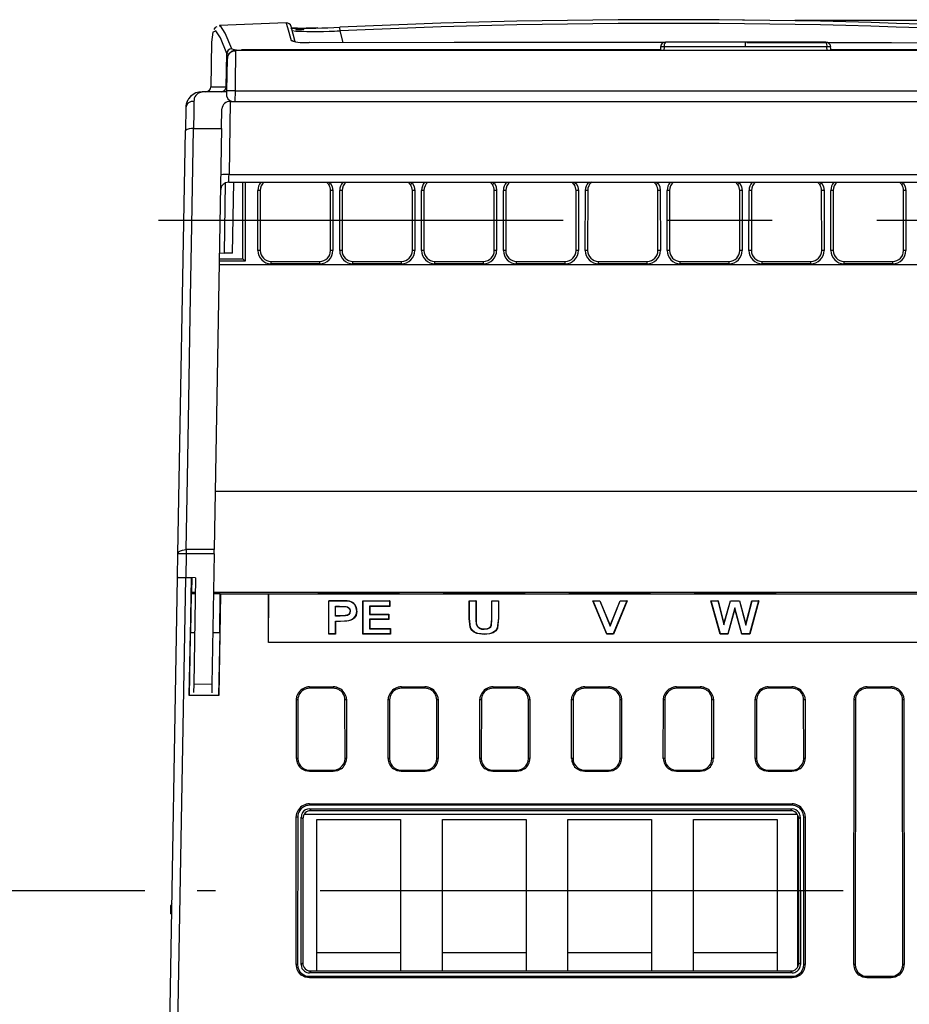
# Model space of a CAD drawing. Header units: millimetres. Extents: x 0 to 699, y 0 to 540.
# Tile 30 of 38: x 545 to 599, y 188 to 248. Entities that reach past the tile are written whole.
import ezdxf

# ---------------------------------------------------------------- set-up
doc = ezdxf.new("R2010")
doc.units = ezdxf.units.MM
doc.header["$LTSCALE"] = 2.5
doc.linetypes.add('CENTERX2', pattern=[20.32, 12.7, -2.54, 2.54, -2.54])
doc.layers.add('CENTER', color=40, linetype='CENTERX2')
doc.layers.add('DIMENSIONS', color=140, linetype='Continuous', lineweight=25)
doc.styles.add('SLDTEXTSTYLE0', font='TXT', dxfattribs={"width": 0.7})
doc.dimstyles.new('SLDDIMSTYLE0', dxfattribs={"dimtxt": 5.39502, "dimasz": 8.255, "dimexe": 0, "dimexo": 0.0625, "dimgap": 1.348755, "dimtad": 0, "dimtih": 1, "dimtoh": 1, "dimrnd": 1e-09, "dimzin": 12, "dimdsep": 46, "dimtxsty": 'SLDTEXTSTYLE0', "dimsah": 1, "dimcen": 0.09, "dimadec": 0, "dimazin": 3, "dimtfac": 1, "dimtofl": 0, "dimtmove": 0, "dimatfit": 3, "dimfxl": 0, "dimfrac": 2, "dimtolj": 1, "dimtzin": 12, "dimarcsym": 0})

# ---------------------------------------------------------------- blocks, each defined once
blk = doc.blocks.new('_D_15')
at = {"layer": 'DIMENSIONS'}
for p, q in [((592.178, 247.54), (676.376, 247.54)), ((668.438, 247.54), (668.438, 183.15)), ((660.422, 173.368), (658.611, 173.368)), ((658.611, 173.368), (658.611, 164.793)), ((676.454, 173.368), (678.266, 173.368)), ((678.266, 173.368), (678.266, 164.793)), ((658.611, 164.793), (660.422, 164.793)), ((678.266, 164.793), (676.454, 164.793)), ((668.438, 99.195), (668.438, 163.586)), ((626.069, 99.195), (676.376, 99.195))]:
    blk.add_line(p, q, dxfattribs=at)
for points in [[(668.438, 247.54), (667.168, 239.285), (669.708, 239.285)], [(668.438, 99.195), (669.708, 107.45), (667.168, 107.45)]]:
    blk.add_solid(points, dxfattribs=at)
at = {"layer": 'DIMENSIONS', "char_height": 5.2917, "attachment_point": 1, "style": 'SLDTEXTSTYLE0'}
for s, insert in [('148.3', (658.178, 181.397)), ('5.84', (660.422, 171.615))]:
    blk.add_mtext(s, dxfattribs=dict(at, insert=insert))
blk = doc.blocks.new('_D_17')
at = {"layer": 'DIMENSIONS'}
for p, q in [((552.71, 194.693), (529.341, 194.693)), ((537.279, 194.693), (537.279, 156.726)), ((529.263, 146.944), (527.451, 146.944)), ((527.451, 146.944), (527.451, 138.37)), ((545.295, 146.944), (547.106, 146.944)), ((547.106, 146.944), (547.106, 138.37)), ((527.451, 138.37), (529.263, 138.37)), ((547.106, 138.37), (545.295, 138.37)), ((537.279, 99.195), (537.279, 137.162)), ((552.299, 99.195), (529.341, 99.195))]:
    blk.add_line(p, q, dxfattribs=at)
for points in [[(537.279, 194.693), (536.009, 186.438), (538.549, 186.438)], [(537.279, 99.195), (538.549, 107.45), (536.009, 107.45)]]:
    blk.add_solid(points, dxfattribs=at)
at = {"layer": 'DIMENSIONS', "char_height": 5.2917, "attachment_point": 1, "style": 'SLDTEXTSTYLE0'}
for s, insert in [('95.5', (529.263, 154.973)), ('3.76', (529.263, 145.191))]:
    blk.add_mtext(s, dxfattribs=dict(at, insert=insert))

msp = doc.modelspace()

# ---------------------------------------------------------------- linework, layer by layer
at = {"color": 179, "linetype": 'Continuous', "lineweight": 18}
msp.add_line((589.003, 247.54), (589.235, 247.538), dxfattribs=at)
for p, q in [((557.231, 247.211), (557.215, 247.204)), ((557.251, 247.156), (557.239, 247.151)), ((561.295, 247.366), (557.248, 247.21)), ((561.84, 246.226), (561.592, 247.151)), ((561.66, 246.898), (561.879, 246.872)), ((564.378, 246.882), (564.561, 246.891)), ((564.747, 246.189), (564.561, 246.885)), ((556.762, 246.199), (556.714, 243.469)), ((558.219, 245.695), (558.218, 245.606)), ((620.149, 245.695), (558.219, 245.695)), ((584.243, 245.911), (584.229, 245.695)), ((589.184, 245.911), (584.243, 245.911)), ((589.184, 246.195), (584.313, 246.195)), ((589.184, 245.911), (589.184, 246.195)), ((594.055, 246.195), (589.184, 246.195)), ((594.125, 245.911), (589.184, 245.911)), ((594.139, 245.695), (594.125, 245.911)), ((557.653, 243.49), (557.687, 245.506)), ((557.685, 243.239), (557.719, 245.204)), ((556.719, 243.49), (557.653, 243.49)), ((557.679, 242.9), (557.685, 243.239)), ((558.185, 243.239), (558.173, 242.593)), ((558.185, 243.239), (620.183, 243.239)), ((556.113, 243.16), (556.192, 243.195)), ((557.684, 243.195), (556.192, 243.195)), ((555.192, 242.213), (555.168, 240.834)), ((557.37, 240.951), (557.391, 242.145)), ((557.898, 242.593), (557.821, 238.169)), ((557.898, 242.593), (558.173, 242.593)), ((558.173, 242.593), (620.194, 242.593)), ((554.72, 215.142), (555.168, 240.834)), ((555.668, 240.951), (557.37, 240.951)), ((557.37, 240.951), (556.924, 215.401)), ((557.821, 238.169), (620.546, 238.169)), ((557.539, 233.404), (557.613, 237.657)), ((557.805, 237.695), (620.563, 237.695)), ((558.038, 233.395), (558.113, 237.695)), ((558.66, 233.049), (558.656, 237.695)), ((558.799, 237.695), (558.803, 232.906)), ((563.871, 237.554), (563.737, 237.695)), ((563.938, 237.695), (563.99, 237.634)), ((568.841, 237.554), (568.707, 237.695)), ((568.908, 237.695), (568.96, 237.634)), ((573.811, 237.554), (573.677, 237.695)), ((573.878, 237.695), (573.93, 237.634)), ((578.781, 237.554), (578.647, 237.695)), ((578.848, 237.695), (578.9, 237.634)), ((583.751, 237.554), (583.617, 237.695)), ((583.818, 237.695), (583.87, 237.634)), ((588.721, 237.554), (588.587, 237.695)), ((588.788, 237.695), (588.84, 237.634)), ((593.691, 237.554), (593.557, 237.695)), ((593.758, 237.695), (593.81, 237.634)), ((598.661, 237.554), (598.527, 237.695)), ((598.728, 237.695), (598.78, 237.634)), ((559.57, 233.553), (559.574, 237.192)), ((559.717, 237.191), (559.714, 233.552)), ((563.984, 233.552), (563.981, 237.191)), ((564.124, 237.192), (564.127, 233.553)), ((564.54, 233.553), (564.544, 237.192)), ((564.687, 237.191), (564.684, 233.552)), ((568.954, 233.552), (568.951, 237.191)), ((569.094, 237.192), (569.097, 233.553)), ((569.51, 233.553), (569.514, 237.192)), ((569.657, 237.191), (569.654, 233.552)), ((573.924, 233.552), (573.921, 237.191)), ((574.064, 237.192), (574.067, 233.553)), ((574.48, 233.553), (574.484, 237.192)), ((574.627, 237.191), (574.624, 233.552)), ((578.894, 233.552), (578.891, 237.191)), ((579.034, 237.192), (579.037, 233.553)), ((579.45, 233.553), (579.454, 237.192)), ((579.597, 237.191), (579.594, 233.552)), ((583.864, 233.552), (583.861, 237.191)), ((584.004, 237.192), (584.007, 233.553)), ((584.42, 233.553), (584.424, 237.192)), ((584.567, 237.191), (584.564, 233.552)), ((588.834, 233.552), (588.831, 237.191)), ((588.974, 237.192), (588.977, 233.553)), ((589.39, 233.553), (589.394, 237.192)), ((589.537, 237.191), (589.534, 233.552)), ((593.804, 233.552), (593.801, 237.191)), ((593.944, 237.192), (593.947, 233.553)), ((594.36, 233.553), (594.364, 237.192)), ((594.507, 237.191), (594.504, 233.552)), ((598.774, 233.552), (598.771, 237.191)), ((598.914, 237.192), (598.917, 233.553)), ((557.239, 233.409), (557.539, 233.404)), ((558.038, 233.395), (557.539, 233.404)), ((621.142, 232.678), (557.226, 232.678)), ((558.803, 232.906), (557.23, 232.906)), ((557.232, 233.049), (558.66, 233.049)), ((560.369, 232.753), (560.369, 232.896)), ((560.369, 232.896), (563.329, 232.896)), ((563.329, 232.753), (560.369, 232.753)), ((563.329, 232.753), (563.329, 232.896)), ((565.339, 232.753), (565.339, 232.896)), ((565.339, 232.896), (568.299, 232.896)), ((568.299, 232.753), (565.339, 232.753)), ((568.299, 232.753), (568.299, 232.896)), ((570.309, 232.753), (570.309, 232.896)), ((570.309, 232.896), (573.269, 232.896)), ((573.269, 232.753), (570.309, 232.753)), ((573.269, 232.753), (573.269, 232.896)), ((575.279, 232.753), (575.279, 232.896)), ((575.279, 232.896), (578.239, 232.896)), ((578.239, 232.753), (575.279, 232.753)), ((578.239, 232.753), (578.239, 232.896)), ((580.249, 232.753), (580.249, 232.896)), ((580.249, 232.896), (583.209, 232.896)), ((583.209, 232.753), (580.249, 232.753)), ((583.209, 232.753), (583.209, 232.896)), ((585.219, 232.753), (585.219, 232.896)), ((585.219, 232.896), (588.179, 232.896)), ((588.179, 232.753), (585.219, 232.753)), ((588.179, 232.753), (588.179, 232.896)), ((590.189, 232.753), (590.189, 232.896)), ((590.189, 232.896), (593.149, 232.896)), ((593.149, 232.753), (590.189, 232.753)), ((593.149, 232.753), (593.149, 232.896)), ((595.159, 232.753), (595.159, 232.896)), ((595.159, 232.896), (598.119, 232.896)), ((598.119, 232.753), (595.159, 232.753)), ((598.119, 232.753), (598.119, 232.896)), ((621.382, 218.925), (556.986, 218.925)), ((554.695, 213.723), (554.72, 215.142)), ((555.22, 215.142), (555.195, 213.71)), ((555.22, 215.401), (555.22, 215.142)), ((556.924, 215.401), (555.22, 215.401)), ((556.92, 215.142), (555.22, 215.142)), ((556.92, 215.142), (556.781, 207.211)), ((556.92, 215.142), (556.924, 215.401)), ((554.214, 186.195), (554.695, 213.704)), ((554.695, 213.704), (554.695, 213.723)), ((554.714, 186.195), (555.194, 213.699)), ((555.531, 213.699), (555.194, 213.699)), ((555.794, 213.699), (555.195, 213.71)), ((555.531, 213.699), (555.406, 206.548)), ((555.531, 213.699), (555.533, 213.704)), ((555.566, 212.801), (555.582, 213.703)), ((555.794, 213.699), (555.682, 207.231)), ((555.542, 212.755), (555.525, 212.722)), ((555.778, 212.755), (555.542, 212.755)), ((555.564, 212.755), (555.565, 212.798)), ((555.566, 212.801), (555.565, 212.798)), ((555.779, 212.798), (555.565, 212.798)), ((555.779, 212.801), (555.566, 212.801)), ((557.245, 212.755), (556.878, 212.755)), ((621.489, 212.801), (556.879, 212.801)), ((557.202, 212.798), (556.879, 212.798)), ((557.245, 212.755), (557.202, 212.798)), ((557.202, 212.798), (557.202, 212.755)), ((555.525, 212.722), (555.475, 210.346)), ((555.777, 212.722), (555.525, 212.722)), ((557.278, 212.722), (556.877, 212.722)), ((557.3, 212.699), (557.193, 206.548)), ((557.255, 210.346), (557.278, 212.722)), ((557.3, 212.699), (557.278, 212.722)), ((560.213, 212.699), (557.3, 212.699)), ((560.213, 209.769), (560.236, 212.722)), ((560.213, 212.699), (560.236, 212.722)), ((560.213, 209.769), (560.213, 212.699)), ((560.236, 212.722), (618.132, 212.722)), ((563.87, 212.3), (564.598, 212.3)), ((563.87, 210.278), (563.87, 212.3)), ((563.87, 212.3), (563.886, 212.284)), ((563.886, 210.293), (563.886, 212.284)), ((564.598, 212.284), (563.886, 212.284)), ((564.598, 212.3), (564.598, 212.284)), ((565.13, 212.271), (565.126, 212.255)), ((565.939, 212.3), (567.587, 212.3)), ((565.939, 210.278), (565.939, 212.3)), ((565.939, 212.3), (565.955, 212.284)), ((565.955, 210.293), (565.955, 212.284)), ((565.955, 212.284), (567.572, 212.284)), ((567.587, 212.3), (567.572, 212.284)), ((567.572, 212.284), (567.572, 211.974)), ((567.587, 212.3), (567.587, 211.959)), ((572.402, 212.3), (572.823, 212.3)), ((572.402, 211.226), (572.402, 212.3)), ((572.402, 212.3), (572.418, 212.284)), ((572.418, 211.225), (572.418, 212.284)), ((572.418, 212.284), (572.807, 212.284)), ((572.823, 212.3), (572.807, 212.284)), ((572.807, 212.284), (572.807, 211.204)), ((572.823, 212.3), (572.823, 211.205)), ((573.77, 212.3), (574.19, 212.3)), ((573.77, 211.182), (573.77, 212.3)), ((573.77, 212.3), (573.785, 212.284)), ((573.785, 211.181), (573.785, 212.284)), ((573.785, 212.284), (574.175, 212.284)), ((574.19, 212.3), (574.175, 212.284)), ((574.175, 212.284), (574.175, 211.242)), ((574.19, 212.3), (574.19, 211.242)), ((579.899, 212.3), (580.337, 212.3)), ((580.754, 210.278), (579.899, 212.3)), ((579.899, 212.3), (579.923, 212.284)), ((580.764, 210.293), (579.923, 212.284)), ((579.923, 212.284), (580.327, 212.284)), ((580.337, 212.3), (580.327, 212.284)), ((580.327, 212.284), (580.969, 210.761)), ((580.337, 212.3), (580.969, 210.804)), ((580.969, 210.804), (581.566, 212.3)), ((580.969, 210.761), (581.576, 212.284)), ((581.98, 212.284), (581.15, 210.293)), ((582.003, 212.3), (581.16, 210.278)), ((581.566, 212.3), (582.003, 212.3)), ((581.566, 212.3), (581.576, 212.284)), ((581.576, 212.284), (581.98, 212.284)), ((582.003, 212.3), (581.98, 212.284)), ((587.081, 212.3), (587.509, 212.3)), ((587.643, 210.278), (587.081, 212.3)), ((587.081, 212.3), (587.102, 212.284)), ((587.655, 210.293), (587.102, 212.284)), ((587.102, 212.284), (587.497, 212.284)), ((587.509, 212.3), (587.497, 212.284)), ((587.497, 212.284), (587.87, 210.839)), ((587.509, 212.3), (587.87, 210.901)), ((587.87, 210.901), (588.258, 212.3)), ((587.87, 210.839), (588.27, 212.284)), ((588.258, 212.3), (588.816, 212.3)), ((588.258, 212.3), (588.27, 212.284)), ((588.27, 212.284), (588.804, 212.284)), ((588.816, 212.3), (588.804, 212.284)), ((588.804, 212.284), (589.203, 210.812)), ((588.816, 212.3), (589.203, 210.875)), ((589.203, 210.875), (589.564, 212.3)), ((589.203, 210.812), (589.576, 212.284)), ((589.971, 212.284), (589.427, 210.293)), ((589.992, 212.3), (589.439, 210.278)), ((589.564, 212.3), (589.992, 212.3)), ((589.564, 212.3), (589.576, 212.284)), ((589.576, 212.284), (589.971, 212.284)), ((589.992, 212.3), (589.971, 212.284)), ((564.276, 211.974), (564.533, 211.974)), ((564.276, 211.364), (564.276, 211.974)), ((564.276, 211.974), (564.291, 211.959)), ((564.291, 211.381), (564.291, 211.959)), ((564.291, 211.959), (564.533, 211.959)), ((564.533, 211.974), (564.533, 211.959)), ((565.184, 211.67), (565.168, 211.671)), ((567.572, 211.974), (566.344, 211.974)), ((566.344, 211.974), (566.344, 211.469)), ((566.36, 211.959), (566.344, 211.974)), ((566.36, 211.959), (566.36, 211.486)), ((567.587, 211.959), (566.36, 211.959)), ((567.587, 211.959), (567.572, 211.974)), ((588.537, 211.862), (588.102, 210.293)), ((588.536, 211.803), (588.114, 210.278)), ((588.536, 211.803), (588.537, 211.862)), ((588.949, 210.278), (588.536, 211.803)), ((588.961, 210.293), (588.537, 211.862)), ((564.291, 211.381), (564.276, 211.364)), ((564.566, 211.364), (564.276, 211.364)), ((564.276, 211.055), (564.595, 211.055)), ((564.276, 210.293), (564.276, 211.055)), ((564.291, 211.039), (564.276, 211.055)), ((564.566, 211.381), (564.291, 211.381)), ((564.595, 211.039), (564.291, 211.039)), ((564.291, 211.039), (564.291, 210.278)), ((564.566, 211.364), (564.566, 211.381)), ((564.595, 211.039), (564.595, 211.055)), ((566.36, 211.486), (566.344, 211.469)), ((566.344, 211.469), (567.502, 211.469)), ((567.502, 211.186), (566.344, 211.186)), ((566.344, 211.186), (566.344, 210.603)), ((566.36, 211.171), (566.344, 211.186)), ((566.36, 211.486), (567.517, 211.486)), ((566.36, 211.171), (566.36, 210.619)), ((567.517, 211.171), (566.36, 211.171)), ((567.517, 211.486), (567.502, 211.469)), ((567.502, 211.469), (567.502, 211.186)), ((567.517, 211.171), (567.502, 211.186)), ((567.517, 211.486), (567.517, 211.171)), ((572.418, 211.225), (572.402, 211.226)), ((572.823, 211.205), (572.807, 211.204)), ((573.77, 211.182), (573.785, 211.181)), ((574.19, 211.242), (574.175, 211.242)), ((555.408, 206.553), (555.475, 210.346)), ((555.736, 210.346), (555.475, 210.346)), ((557.255, 210.346), (556.836, 210.346)), ((557.255, 210.346), (557.189, 206.553)), ((566.36, 210.619), (566.344, 210.603)), ((566.344, 210.603), (567.607, 210.603)), ((566.36, 210.619), (567.622, 210.619)), ((567.622, 210.619), (567.607, 210.603)), ((567.607, 210.603), (567.607, 210.293)), ((567.622, 210.619), (567.622, 210.278)), ((572.841, 210.873), (572.826, 210.868)), ((580.969, 210.804), (580.969, 210.761)), ((587.87, 210.901), (587.87, 210.839)), ((589.203, 210.875), (589.203, 210.812)), ((618.155, 209.769), (560.213, 209.769)), ((563.87, 210.278), (563.886, 210.293)), ((564.291, 210.278), (563.87, 210.278)), ((564.276, 210.293), (563.886, 210.293)), ((564.276, 210.293), (564.291, 210.278)), ((565.939, 210.278), (565.955, 210.293)), ((567.622, 210.278), (565.939, 210.278)), ((567.607, 210.293), (565.955, 210.293)), ((567.607, 210.293), (567.622, 210.278)), ((580.754, 210.278), (580.764, 210.293)), ((581.16, 210.278), (580.754, 210.278)), ((581.15, 210.293), (580.764, 210.293)), ((581.15, 210.293), (581.16, 210.278)), ((587.643, 210.278), (587.655, 210.293)), ((588.114, 210.278), (587.643, 210.278)), ((588.102, 210.293), (587.655, 210.293)), ((588.102, 210.293), (588.114, 210.278)), ((588.949, 210.278), (588.961, 210.293)), ((589.439, 210.278), (588.949, 210.278)), ((589.427, 210.293), (588.961, 210.293)), ((589.439, 210.278), (589.427, 210.293)), ((555.682, 207.231), (555.673, 206.722)), ((556.781, 207.211), (555.682, 207.231)), ((556.781, 207.211), (556.772, 206.703)), ((562.712, 207.075), (564.146, 207.075)), ((562.712, 207.075), (562.712, 206.989)), ((564.146, 206.989), (562.712, 206.989)), ((564.146, 207.075), (564.146, 206.989)), ((568.282, 207.075), (569.716, 207.075)), ((568.282, 207.075), (568.282, 206.989)), ((569.716, 206.989), (568.282, 206.989)), ((569.716, 207.075), (569.716, 206.989)), ((573.852, 207.075), (575.286, 207.075)), ((573.852, 207.075), (573.852, 206.989)), ((575.286, 206.989), (573.852, 206.989)), ((575.286, 207.075), (575.286, 206.989)), ((579.422, 207.075), (580.856, 207.075)), ((579.422, 207.075), (579.422, 206.989)), ((580.856, 206.989), (579.422, 206.989)), ((580.856, 207.075), (580.856, 206.989)), ((584.992, 207.075), (586.426, 207.075)), ((584.992, 207.075), (584.992, 206.989)), ((586.426, 206.989), (584.992, 206.989)), ((586.426, 207.075), (586.426, 206.989)), ((590.562, 207.075), (591.996, 207.075)), ((590.562, 207.075), (590.562, 206.989)), ((591.996, 206.989), (590.562, 206.989)), ((591.996, 207.075), (591.996, 206.989)), ((596.567, 207.075), (598.001, 207.075)), ((596.567, 206.989), (596.567, 207.075)), ((598.001, 206.989), (596.567, 206.989)), ((598.001, 207.075), (598.001, 206.989)), ((555.406, 206.548), (555.408, 206.553)), ((557.193, 206.548), (555.406, 206.548)), ((557.189, 206.553), (555.408, 206.553)), ((557.193, 206.548), (557.189, 206.553)), ((561.909, 202.73), (561.913, 206.277)), ((561.999, 206.277), (561.996, 202.729)), ((564.862, 202.729), (564.859, 206.277)), ((564.945, 206.277), (564.948, 202.73)), ((567.479, 202.73), (567.483, 206.277)), ((567.569, 206.277), (567.566, 202.729)), ((570.432, 202.729), (570.429, 206.277)), ((570.515, 206.277), (570.518, 202.73)), ((573.049, 202.73), (573.053, 206.277)), ((573.139, 206.277), (573.136, 202.729)), ((576.002, 202.729), (575.999, 206.277)), ((576.085, 206.277), (576.088, 202.73)), ((578.619, 202.73), (578.623, 206.277)), ((578.709, 206.277), (578.706, 202.729)), ((581.572, 202.729), (581.569, 206.277)), ((581.655, 206.277), (581.658, 202.73)), ((584.189, 202.73), (584.193, 206.277)), ((584.279, 206.277), (584.276, 202.729)), ((587.142, 202.729), (587.139, 206.277)), ((587.225, 206.277), (587.228, 202.73)), ((589.759, 202.73), (589.763, 206.277)), ((589.849, 206.277), (589.846, 202.729)), ((592.712, 202.729), (592.709, 206.277)), ((592.795, 206.277), (592.798, 202.73)), ((595.753, 190.218), (595.768, 206.277)), ((595.854, 206.277), (595.839, 190.218)), ((598.729, 190.218), (598.714, 206.277)), ((598.8, 206.277), (598.815, 190.218)), ((562.707, 202.016), (564.15, 202.016)), ((562.707, 201.93), (562.707, 202.016)), ((564.15, 202.016), (564.15, 201.93)), ((568.277, 202.016), (569.72, 202.016)), ((568.277, 201.93), (568.277, 202.016)), ((569.72, 202.016), (569.72, 201.93)), ((573.847, 202.016), (575.29, 202.016)), ((573.847, 201.93), (573.847, 202.016)), ((575.29, 202.016), (575.29, 201.93)), ((579.417, 202.016), (580.86, 202.016)), ((579.417, 201.93), (579.417, 202.016)), ((580.86, 202.016), (580.86, 201.93)), ((584.987, 202.016), (586.43, 202.016)), ((584.987, 201.93), (584.987, 202.016)), ((586.43, 202.016), (586.43, 201.93)), ((590.557, 202.016), (592, 202.016)), ((590.557, 201.93), (590.557, 202.016)), ((592, 202.016), (592, 201.93)), ((564.15, 201.93), (562.707, 201.93)), ((569.72, 201.93), (568.277, 201.93)), ((575.29, 201.93), (573.847, 201.93)), ((580.86, 201.93), (579.417, 201.93)), ((586.43, 201.93), (584.987, 201.93)), ((592, 201.93), (590.557, 201.93)), ((562.706, 199.972), (592.002, 199.972)), ((562.706, 199.972), (562.706, 199.886)), ((592.002, 199.886), (562.706, 199.886)), ((562.706, 199.668), (592.002, 199.668)), ((562.706, 199.668), (562.806, 199.568)), ((591.902, 199.568), (592.002, 199.668)), ((592.002, 199.972), (592.002, 199.886)), ((561.898, 190.218), (561.906, 199.174)), ((561.992, 199.174), (561.984, 190.218)), ((562.197, 190.213), (562.206, 199.169)), ((562.306, 199.069), (562.206, 199.169)), ((562.306, 199.069), (562.298, 190.314)), ((592.328, 199.33), (562.38, 199.33)), ((592.042, 199.548), (562.666, 199.548)), ((563.155, 199.03), (568.233, 199.03)), ((563.155, 189.838), (563.155, 199.03)), ((568.233, 199.03), (568.233, 189.838)), ((570.775, 199.03), (575.853, 199.03)), ((570.775, 189.838), (570.775, 199.03)), ((575.853, 199.03), (575.853, 189.838)), ((578.395, 199.03), (583.473, 199.03)), ((578.395, 189.838), (578.395, 199.03)), ((583.473, 199.03), (583.473, 189.838)), ((586.015, 199.03), (591.093, 199.03)), ((586.015, 189.838), (586.015, 199.03)), ((591.093, 199.03), (591.093, 189.838)), ((592.364, 190.104), (592.364, 199.259)), ((592.502, 199.169), (592.402, 199.069)), ((592.41, 190.314), (592.402, 199.069)), ((592.502, 199.169), (592.51, 190.213)), ((592.724, 190.218), (592.715, 199.174)), ((592.802, 199.174), (592.81, 190.218)), ((554.349, 193.92), (554.284, 193.795)), ((554.284, 193.295), (554.284, 193.795)), ((554.284, 193.295), (554.338, 193.295)), ((568.233, 190.931), (563.155, 190.931)), ((575.853, 190.931), (570.775, 190.931)), ((583.473, 190.931), (578.395, 190.931)), ((591.093, 190.931), (586.015, 190.931)), ((562.197, 190.213), (562.298, 190.314)), ((592.41, 190.314), (592.51, 190.213)), ((562.644, 189.838), (563.155, 189.838)), ((562.797, 189.814), (562.696, 189.713)), ((592.012, 189.713), (562.696, 189.713)), ((562.696, 189.505), (592.012, 189.505)), ((562.696, 189.419), (562.696, 189.505)), ((563.155, 189.838), (568.233, 189.838)), ((568.233, 189.838), (570.775, 189.838)), ((570.775, 189.838), (575.853, 189.838)), ((575.853, 189.838), (578.395, 189.838)), ((578.395, 189.838), (583.473, 189.838)), ((583.473, 189.838), (586.015, 189.838)), ((586.015, 189.838), (591.093, 189.838)), ((591.093, 189.838), (592.064, 189.838)), ((592.012, 189.713), (591.911, 189.814)), ((592.012, 189.419), (592.012, 189.505)), ((596.551, 189.505), (598.017, 189.505)), ((596.551, 189.419), (596.551, 189.505)), ((598.017, 189.419), (598.017, 189.505)), ((592.012, 189.419), (562.696, 189.419)), ((598.017, 189.419), (596.551, 189.419))]:
    msp.add_line(p, q)
at = {"flags": 128}
for points in [[(556.862, 246.813), (556.838, 246.801), (556.762, 246.199)], [(557.687, 245.506), (557.301, 246.457), (557.018, 246.888), (556.862, 246.813)], [(557.073, 247.139), (556.974, 247.094), (556.891, 246.967)], [(557.981, 245.798), (557.593, 246.752), (557.306, 247.183), (557.251, 247.156)], [(561.292, 247.368), (561.291, 247.373), (561.295, 247.358)], [(561.295, 247.358), (561.368, 247.099), (561.586, 246.291)], [(561.557, 247.075), (561.593, 247.057), (561.823, 247.029)], [(561.823, 247.029), (561.863, 247.025), (562.131, 247.003), (562.304, 246.987), (562.344, 246.979), (562.35, 246.977), (562.352, 246.976), (562.353, 246.975), (562.354, 246.974), (562.354, 246.974), (562.355, 246.973), (562.355, 246.973), (562.355, 246.972), (562.355, 246.971), (562.353, 246.969), (562.349, 246.967), (562.296, 246.955), (562.158, 246.939), (561.869, 246.918)], [(563.209, 247.061), (563.13, 247.059), (562.781, 247.053), (562.598, 247.052), (562.55, 247.051), (562.524, 247.051), (562.517, 247.051), (562.514, 247.051), (562.514, 247.051), (562.513, 247.051), (562.513, 247.051), (562.513, 247.051), (562.513, 247.051), (562.513, 247.051), (562.513, 247.051)], [(558.218, 245.606), (558.216, 245.519), (558.209, 244.978), (558.199, 244.316), (558.193, 243.828), (558.185, 243.239)], [(584.012, 245.735), (578.957, 245.735), (568.745, 245.734), (558.58, 245.732)], [(562.687, 246.187), (571.481, 246.196), (580.318, 246.196), (584.308, 246.192)], [(562.696, 246.187), (562.694, 246.188), (562.687, 246.187)], [(584.023, 245.916), (584.016, 245.815), (584.008, 245.695)], [(584.023, 245.917), (584.017, 245.916), (584.023, 245.911)], [(589.258, 246.188), (598.034, 246.174), (606.869, 246.15), (615.661, 246.113)], [(594.345, 245.911), (594.351, 245.916), (594.319, 245.918), (594.259, 245.917), (594.203, 245.915), (594.125, 245.911)], [(594.359, 245.695), (594.353, 245.794), (594.345, 245.916)], [(619.787, 245.726), (609.626, 245.73), (599.425, 245.733), (594.356, 245.734)], [(557.816, 245.474), (557.76, 245.481), (557.687, 245.506)], [(555.692, 242.606), (555.682, 241.945), (555.668, 240.951)], [(555.22, 215.401), (555.296, 219.748), (555.379, 224.474), (555.469, 229.583), (555.565, 235.078), (555.668, 240.951)], [(563.99, 237.634), (564.09, 237.423), (564.124, 237.192)], [(568.96, 237.634), (569.06, 237.423), (569.094, 237.192)], [(573.93, 237.634), (574.03, 237.423), (574.064, 237.192)], [(578.9, 237.634), (579, 237.423), (579.034, 237.192)], [(583.87, 237.634), (583.97, 237.423), (584.004, 237.192)], [(588.84, 237.634), (588.94, 237.423), (588.974, 237.192)], [(593.81, 237.634), (593.91, 237.423), (593.944, 237.192)], [(598.78, 237.634), (598.88, 237.423), (598.914, 237.192)], [(554.72, 215.142), (554.756, 215.24), (554.794, 215.279), (554.868, 215.328), (554.989, 215.374), (555.09, 215.394), (555.22, 215.401)], [(565.694, 212.798), (566.521, 212.797), (567.255, 212.794), (567.813, 212.788), (568.132, 212.781), (568.177, 212.774), (567.943, 212.767), (567.455, 212.761), (566.767, 212.757), (565.958, 212.755), (565.694, 212.755), (564.867, 212.756), (564.133, 212.759), (563.575, 212.765), (563.255, 212.772), (563.21, 212.779), (563.445, 212.786), (563.933, 212.792), (564.621, 212.796), (565.43, 212.798), (565.694, 212.798)], [(573.314, 212.798), (574.141, 212.797), (574.875, 212.794), (575.433, 212.788), (575.752, 212.781), (575.797, 212.774), (575.563, 212.767), (575.075, 212.761), (574.387, 212.757), (573.578, 212.755), (573.314, 212.755), (572.487, 212.756), (571.753, 212.759), (571.195, 212.765), (570.875, 212.772), (570.83, 212.779), (571.065, 212.786), (571.553, 212.792), (572.241, 212.796), (573.05, 212.798), (573.314, 212.798)], [(580.934, 212.798), (581.761, 212.797), (582.495, 212.794), (583.053, 212.788), (583.372, 212.781), (583.417, 212.774), (583.183, 212.767), (582.695, 212.761), (582.007, 212.757), (581.198, 212.755), (580.934, 212.755), (580.107, 212.756), (579.373, 212.759), (578.815, 212.765), (578.495, 212.772), (578.45, 212.779), (578.685, 212.786), (579.173, 212.792), (579.861, 212.796), (580.67, 212.798), (580.934, 212.798)], [(588.554, 212.798), (589.381, 212.797), (590.115, 212.794), (590.673, 212.788), (590.992, 212.781), (591.037, 212.774), (590.803, 212.767), (590.315, 212.761), (589.627, 212.757), (588.818, 212.755), (588.554, 212.755), (587.727, 212.756), (586.993, 212.759), (586.435, 212.765), (586.115, 212.772), (586.07, 212.779), (586.305, 212.786), (586.793, 212.792), (587.481, 212.796), (588.29, 212.798), (588.554, 212.798)], [(564.533, 211.974), (564.91, 211.956), (565.01, 211.927), (565.091, 211.874), (565.149, 211.805), (565.181, 211.712), (565.184, 211.67)], [(564.533, 211.959), (564.91, 211.941), (565.006, 211.912), (565.083, 211.861), (565.138, 211.793), (565.166, 211.707), (565.168, 211.671)], [(565.168, 211.671), (565.133, 211.54), (565.068, 211.469), (564.976, 211.418), (564.867, 211.394), (564.566, 211.381)], [(565.184, 211.67), (565.158, 211.553), (565.099, 211.473), (565.006, 211.413), (564.894, 211.381), (564.566, 211.364)], [(565.589, 211.676), (565.536, 211.411), (565.413, 211.239), (565.261, 211.131), (565.067, 211.07), (564.595, 211.039)], [(564.595, 211.055), (564.964, 211.071), (565.177, 211.112), (565.331, 211.19), (565.48, 211.342), (565.557, 211.522), (565.573, 211.675)], [(565.589, 211.676), (565.581, 211.676), (565.573, 211.675)], [(573.323, 210.252), (572.86, 210.311), (572.668, 210.406), (572.529, 210.543), (572.453, 210.702), (572.402, 211.226)], [(573.323, 210.267), (572.933, 210.306), (572.73, 210.385), (572.575, 210.509), (572.48, 210.668), (572.418, 211.225)], [(573.312, 210.593), (573.519, 210.619), (573.623, 210.665), (573.7, 210.735), (573.741, 210.816), (573.77, 211.182)], [(573.312, 210.577), (573.519, 210.602), (573.629, 210.65), (573.711, 210.722), (573.755, 210.807), (573.785, 211.181)], [(574.19, 211.242), (574.122, 210.628), (574.021, 210.476), (573.857, 210.358), (573.643, 210.283), (573.323, 210.252)], [(574.175, 211.242), (574.105, 210.628), (574.004, 210.481), (573.844, 210.369), (573.635, 210.296), (573.323, 210.267)], [(573.312, 210.593), (573.312, 210.585), (573.312, 210.577)], [(573.323, 210.252), (573.323, 210.259), (573.323, 210.267)], [(561.913, 206.277), (561.946, 206.508), (562.047, 206.719)], [(564.811, 206.719), (564.912, 206.508), (564.945, 206.277)], [(567.483, 206.277), (567.516, 206.508), (567.617, 206.719)], [(570.381, 206.719), (570.482, 206.508), (570.515, 206.277)], [(573.053, 206.277), (573.086, 206.508), (573.187, 206.719)], [(575.951, 206.719), (576.052, 206.508), (576.085, 206.277)], [(578.623, 206.277), (578.656, 206.508), (578.757, 206.719)], [(581.521, 206.719), (581.622, 206.508), (581.655, 206.277)], [(584.193, 206.277), (584.226, 206.508), (584.327, 206.719)], [(587.091, 206.719), (587.192, 206.508), (587.225, 206.277)], [(589.763, 206.277), (589.796, 206.508), (589.897, 206.719)], [(592.661, 206.719), (592.762, 206.508), (592.795, 206.277)], [(595.768, 206.277), (595.801, 206.508), (595.902, 206.719)], [(598.666, 206.719), (598.767, 206.508), (598.8, 206.277)], [(562.707, 201.93), (562.455, 201.971), (562.228, 202.09)], [(564.629, 202.09), (564.403, 201.971), (564.15, 201.93)], [(568.277, 201.93), (568.025, 201.971), (567.798, 202.09)], [(570.199, 202.09), (569.973, 201.971), (569.72, 201.93)], [(573.847, 201.93), (573.595, 201.971), (573.368, 202.09)], [(575.769, 202.09), (575.543, 201.971), (575.29, 201.93)], [(579.417, 201.93), (579.165, 201.971), (578.938, 202.09)], [(581.339, 202.09), (581.113, 201.971), (580.86, 201.93)], [(584.987, 201.93), (584.735, 201.971), (584.508, 202.09)], [(586.909, 202.09), (586.683, 201.971), (586.43, 201.93)], [(590.557, 201.93), (590.305, 201.971), (590.078, 202.09)], [(592.479, 202.09), (592.253, 201.971), (592, 201.93)], [(561.906, 199.174), (561.94, 199.406), (562.04, 199.617)], [(592.667, 199.617), (592.768, 199.406), (592.802, 199.174)], [(562.696, 189.419), (562.443, 189.46), (562.217, 189.578)], [(592.491, 189.578), (592.264, 189.46), (592.012, 189.419)], [(596.551, 189.419), (596.298, 189.46), (596.072, 189.578)], [(598.496, 189.578), (598.269, 189.46), (598.017, 189.419)]]:
    msp.add_lwpolyline(points, dxfattribs=at)
for centre, radius, start, end in [((584.443, -185.967), 433.531, 86.13233, 92.63037), ((561.301, 247.072), 0.301, 15.03433, 92.0096), ((562.702, 278.251), 31.198, 268.00049, 273.39054), ((563.049, 280.111), 33.26, 267.98427, 272.60537), ((562.483, 260.19), 13.138, 269.77929, 270.32525), ((561.164, 246.783), 3.398, 1.72538, 5.46844), ((584.443, -186.024), 433.366, 86.13354, 92.62951), ((562.408, 249.109), 2.935, 253.73812, 275.44672), ((561.593, 245.991), 0.3, 56.41823, 91.22757), ((557.987, 245.498), 0.301, 91.16214, 178.52519), ((558.147, 245.236), 0.418, 80.20059, 159.04445), ((558.219, 245.195), 0.5, 90, 123.37971), ((558.435, 247.144), 1.42, 251.37685, 275.89635), ((558.657, 245.677), 0.0938, 144.36246, 168.78498), ((584.313, 245.895), 0.3, 90, 180), ((584.082, 244.043), 1.875, 85.07293, 91.79014), ((584.593, 245.975), 0.356, 141.78719, 190.34716), ((594.055, 245.895), 0.3, 0, 90), ((593.775, 245.975), 0.356, 349.65284, 38.21281), ((558.219, 245.195), 0.5, 138.92138, 179), ((556.419, 243.495), 0.3, 270.00013, 359.00013), ((557.353, 243.495), 0.3, 270.02584, 359.02705), ((557.935, 236.075), 7.168, 88.00162, 91.99838), ((556.192, 242.195), 1, 90, 179), ((556.192, 242.195), 1, 152.21963, 179), ((556.192, 242.195), 1, 123.33145, 142.84714), ((556.214, 242.647), 0.523, 101.027, 184.51143), ((558.116, 243.052), 0.463, 199.21137, 277.10062), ((555.645, 242.151), 0.457, 84.1394, 172.20647), ((557.86, 242.124), 0.47, 85.3576, 177.50656), ((555.542, 240.366), 0.599, 77.82801, 128.58684), ((557.655, 235.766), 2.409, 86.03796, 97.95839), ((455.249, 241.513), 102.627, 357.86826, 358.13296), ((557.805, 237.195), 0.5, 90, 179), ((560.303, 237.21), 0.73, 138.3187, 181.43152), ((560.366, 237.191), 0.649, 128.96184, 179.98516), ((574.299, 222.166), 18.588, 123.68241, 124.1253), ((563.322, 237.189), 0.658, 0.1262, 33.61504), ((565.273, 237.21), 0.73, 138.3187, 181.43152), ((565.336, 237.191), 0.649, 128.96184, 179.98516), ((579.269, 222.166), 18.588, 123.68241, 124.1253), ((568.292, 237.189), 0.658, 0.1262, 33.61504), ((570.243, 237.21), 0.73, 138.3187, 181.43152), ((570.306, 237.191), 0.649, 128.96184, 179.98516), ((584.239, 222.166), 18.588, 123.68241, 124.1253), ((573.262, 237.189), 0.658, 0.1262, 33.61504), ((575.213, 237.21), 0.73, 138.3187, 181.43152), ((575.276, 237.191), 0.649, 128.96184, 179.98516), ((589.209, 222.166), 18.588, 123.68241, 124.1253), ((578.232, 237.189), 0.658, 0.1262, 33.61504), ((580.183, 237.21), 0.73, 138.3187, 181.43152), ((580.246, 237.191), 0.649, 128.96184, 179.98516), ((594.179, 222.166), 18.588, 123.68241, 124.1253), ((583.202, 237.189), 0.658, 0.1262, 33.61504), ((585.153, 237.21), 0.73, 138.3187, 181.43152), ((585.216, 237.191), 0.649, 128.96184, 179.98516), ((599.149, 222.166), 18.588, 123.68241, 124.1253), ((588.172, 237.189), 0.658, 0.1262, 33.61504), ((590.123, 237.21), 0.73, 138.3187, 181.43152), ((590.186, 237.191), 0.649, 128.96184, 179.98516), ((604.119, 222.166), 18.588, 123.68241, 124.1253), ((593.142, 237.189), 0.658, 0.1262, 33.61504), ((595.093, 237.21), 0.73, 138.3187, 181.43152), ((595.156, 237.191), 0.649, 128.96184, 179.98516), ((609.089, 222.166), 18.588, 123.68241, 124.1253), ((598.112, 237.189), 0.658, 0.1262, 33.61504), ((559.563, 221.839), 15.353, 89.4258, 89.96073), ((564.135, 221.839), 15.353, 90.03927, 90.5742), ((564.533, 221.839), 15.353, 89.4258, 89.96073), ((569.105, 221.839), 15.353, 90.03927, 90.5742), ((569.503, 221.839), 15.353, 89.4258, 89.96073), ((574.075, 221.839), 15.353, 90.03927, 90.5742), ((574.473, 221.839), 15.353, 89.4258, 89.96073), ((579.045, 221.839), 15.353, 90.03927, 90.5742), ((579.443, 221.839), 15.353, 89.4258, 89.96073), ((584.015, 221.839), 15.353, 90.03927, 90.5742), ((584.413, 221.839), 15.353, 89.4258, 89.96073), ((588.985, 221.839), 15.353, 90.03927, 90.5742), ((589.383, 221.839), 15.353, 89.4258, 89.96073), ((593.955, 221.839), 15.353, 90.03927, 90.5742), ((594.353, 221.839), 15.353, 89.4258, 89.96073), ((598.925, 221.839), 15.353, 90.03927, 90.5742), ((560.368, 233.551), 0.798, 179.88612, 270.00896), ((559.56, 218.2), 15.353, 89.4258, 89.96073), ((560.37, 233.552), 0.657, 180.0389, 269.84278), ((563.329, 233.551), 0.798, 269.99104, 0.11388), ((563.327, 233.553), 0.657, 270.16645, 359.95187), ((564.138, 218.2), 15.353, 90.03927, 90.5742), ((565.338, 233.551), 0.798, 179.88612, 270.00896), ((564.53, 218.2), 15.353, 89.4258, 89.96073), ((565.34, 233.552), 0.657, 180.0389, 269.84278), ((568.299, 233.551), 0.798, 269.99104, 0.11388), ((568.297, 233.553), 0.657, 270.16645, 359.95187), ((569.108, 218.2), 15.353, 90.03927, 90.5742), ((570.308, 233.551), 0.798, 179.88612, 270.00896), ((569.5, 218.2), 15.353, 89.4258, 89.96073), ((570.31, 233.552), 0.657, 180.0389, 269.84278), ((573.269, 233.551), 0.798, 269.99104, 0.11388), ((573.267, 233.553), 0.657, 270.16645, 359.95187), ((574.078, 218.2), 15.353, 90.03927, 90.5742), ((575.278, 233.551), 0.798, 179.88612, 270.00896), ((574.47, 218.2), 15.353, 89.4258, 89.96073), ((575.28, 233.552), 0.657, 180.0389, 269.84278), ((578.239, 233.551), 0.798, 269.99104, 0.11388), ((578.237, 233.553), 0.657, 270.16645, 359.95187), ((579.048, 218.2), 15.353, 90.03927, 90.5742), ((580.248, 233.551), 0.798, 179.88612, 270.00896), ((579.44, 218.2), 15.353, 89.4258, 89.96073), ((580.25, 233.552), 0.657, 180.0389, 269.84278), ((583.209, 233.551), 0.798, 269.99104, 0.11388), ((583.207, 233.553), 0.657, 270.16645, 359.95187), ((584.018, 218.2), 15.353, 90.03927, 90.5742), ((585.218, 233.551), 0.798, 179.88612, 270.00896), ((584.41, 218.2), 15.353, 89.4258, 89.96073), ((585.22, 233.552), 0.657, 180.0389, 269.84278), ((588.179, 233.551), 0.798, 269.99104, 0.11388), ((588.177, 233.553), 0.657, 270.16645, 359.95187), ((588.988, 218.2), 15.353, 90.03927, 90.5742), ((590.188, 233.551), 0.798, 179.88612, 270.00896), ((589.38, 218.2), 15.353, 89.4258, 89.96073), ((590.19, 233.552), 0.657, 180.0389, 269.84278), ((593.149, 233.551), 0.798, 269.99104, 0.11388), ((593.147, 233.553), 0.657, 270.16645, 359.95187), ((593.958, 218.2), 15.353, 90.03927, 90.5742), ((595.158, 233.551), 0.798, 179.88612, 270.00896), ((594.35, 218.2), 15.353, 89.4258, 89.96073), ((595.16, 233.552), 0.657, 180.0389, 269.84278), ((598.119, 233.551), 0.798, 269.99104, 0.11388), ((598.117, 233.553), 0.657, 270.16645, 359.95187), ((598.928, 218.2), 15.353, 90.03927, 90.5742), ((554.97, 207.978), 7.168, 88.00162, 91.99838), ((564.688, 209.074), 3.227, 82.13156, 91.59276), ((564.681, 208.938), 3.346, 82.35543, 91.41629), ((565.008, 211.702), 0.566, 357.30662, 77.96294), ((565.009, 211.703), 0.581, 357.33868, 77.9724), ((575.075, 211.161), 2.268, 178.90168, 187.4142), ((575.087, 211.162), 2.265, 178.89954, 187.32773), ((573.245, 211.016), 0.444, 199.35694, 278.73089), ((573.244, 211.015), 0.428, 199.45262, 279.13189), ((562.711, 206.278), 0.797, 89.8805, 146.37353), ((562.715, 206.27), 0.719, 90.19849, 146.05046), ((564.147, 206.278), 0.797, 33.62651, 90.11946), ((564.143, 206.27), 0.719, 33.9507, 89.80035), ((568.281, 206.278), 0.797, 89.8805, 146.37353), ((568.285, 206.27), 0.719, 90.19849, 146.05046), ((569.717, 206.278), 0.797, 33.62651, 90.11946), ((569.713, 206.27), 0.719, 33.9507, 89.80035), ((573.851, 206.278), 0.797, 89.8805, 146.37353), ((573.855, 206.27), 0.719, 90.19849, 146.05046), ((575.287, 206.278), 0.797, 33.62651, 90.11946), ((575.283, 206.27), 0.719, 33.9507, 89.80035), ((579.421, 206.278), 0.797, 89.8805, 146.37353), ((579.425, 206.27), 0.719, 90.19849, 146.05046), ((580.857, 206.278), 0.797, 33.62651, 90.11946), ((580.853, 206.27), 0.719, 33.9507, 89.80035), ((584.991, 206.278), 0.797, 89.8805, 146.37353), ((584.995, 206.27), 0.719, 90.19849, 146.05046), ((586.427, 206.278), 0.797, 33.62651, 90.11946), ((586.423, 206.27), 0.719, 33.9507, 89.80035), ((590.561, 206.278), 0.797, 89.8805, 146.37353), ((590.565, 206.27), 0.719, 90.19849, 146.05046), ((591.997, 206.278), 0.797, 33.62651, 90.11946), ((591.993, 206.27), 0.719, 33.9507, 89.80035), ((596.566, 206.278), 0.797, 89.8805, 146.37353), ((596.57, 206.27), 0.719, 90.19849, 146.05046), ((598.002, 206.278), 0.797, 33.62651, 90.11946), ((597.998, 206.27), 0.719, 33.9507, 89.80035), ((561.898, 189.735), 16.542, 89.65099, 89.95013), ((562.714, 206.275), 0.715, 146.37955, 179.87818), ((550.972, 190.108), 19.965, 56.06098, 56.30917), ((575.886, 190.108), 19.965, 123.69083, 123.93902), ((564.143, 206.275), 0.716, 0.1236, 33.61866), ((564.96, 189.735), 16.542, 90.04987, 90.34901), ((567.468, 189.735), 16.542, 89.65099, 89.95013), ((568.284, 206.275), 0.715, 146.37955, 179.87818), ((556.542, 190.108), 19.965, 56.06098, 56.30917), ((581.456, 190.108), 19.965, 123.69083, 123.93902), ((569.713, 206.275), 0.716, 0.1236, 33.61866), ((570.53, 189.735), 16.542, 90.04987, 90.34901), ((573.038, 189.735), 16.542, 89.65099, 89.95013), ((573.854, 206.275), 0.715, 146.37955, 179.87818), ((562.112, 190.108), 19.965, 56.06098, 56.30917), ((587.026, 190.108), 19.965, 123.69083, 123.93902), ((575.283, 206.275), 0.716, 0.1236, 33.61866), ((576.1, 189.735), 16.542, 90.04987, 90.34901), ((578.608, 189.735), 16.542, 89.65099, 89.95013), ((579.424, 206.275), 0.715, 146.37955, 179.87818), ((567.682, 190.108), 19.965, 56.06098, 56.30917), ((592.596, 190.108), 19.965, 123.69083, 123.93902), ((580.853, 206.275), 0.716, 0.1236, 33.61866), ((581.67, 189.735), 16.542, 90.04987, 90.34901), ((584.178, 189.735), 16.542, 89.65099, 89.95013), ((584.994, 206.275), 0.715, 146.37955, 179.87818), ((573.252, 190.108), 19.965, 56.06098, 56.30917), ((598.166, 190.108), 19.965, 123.69083, 123.93902), ((586.423, 206.275), 0.716, 0.1236, 33.61866), ((587.24, 189.735), 16.542, 90.04987, 90.34901), ((589.748, 189.735), 16.542, 89.65099, 89.95013), ((590.564, 206.275), 0.715, 146.37955, 179.87818), ((578.822, 190.108), 19.965, 56.06098, 56.30917), ((603.736, 190.108), 19.965, 123.69083, 123.93902), ((591.993, 206.275), 0.716, 0.1236, 33.61866), ((592.81, 189.735), 16.542, 90.04987, 90.34901), ((595.753, 189.735), 16.542, 89.65099, 89.95013), ((596.569, 206.275), 0.715, 146.37955, 179.87818), ((584.827, 190.108), 19.965, 56.06098, 56.30917), ((609.741, 190.108), 19.965, 123.69083, 123.93902), ((597.998, 206.275), 0.716, 0.1236, 33.61866), ((598.815, 189.735), 16.542, 90.04987, 90.34901), ((562.706, 202.727), 0.797, 179.82956, 233.17549), ((561.895, 186.188), 16.542, 89.65099, 89.95013), ((562.713, 202.731), 0.718, 180.10455, 232.89204), ((564.144, 202.731), 0.718, 307.11492, 359.88849), ((564.152, 202.727), 0.797, 306.82458, 0.17037), ((564.963, 186.188), 16.542, 90.04987, 90.34901), ((568.276, 202.727), 0.797, 179.82956, 233.17549), ((567.465, 186.188), 16.542, 89.65099, 89.95013), ((568.283, 202.731), 0.718, 180.10455, 232.89204), ((569.714, 202.731), 0.718, 307.11492, 359.88849), ((569.722, 202.727), 0.797, 306.82458, 0.17037), ((570.533, 186.188), 16.542, 90.04987, 90.34901), ((573.846, 202.727), 0.797, 179.82956, 233.17549), ((573.035, 186.188), 16.542, 89.65099, 89.95013), ((573.853, 202.731), 0.718, 180.10455, 232.89204), ((575.284, 202.731), 0.718, 307.11492, 359.88849), ((575.292, 202.727), 0.797, 306.82458, 0.17037), ((576.103, 186.188), 16.542, 90.04987, 90.34901), ((579.416, 202.727), 0.797, 179.82956, 233.17549), ((578.605, 186.188), 16.542, 89.65099, 89.95013), ((579.423, 202.731), 0.718, 180.10455, 232.89204), ((580.854, 202.731), 0.718, 307.11492, 359.88849), ((580.862, 202.727), 0.797, 306.82458, 0.17037), ((581.673, 186.188), 16.542, 90.04987, 90.34901), ((584.986, 202.727), 0.797, 179.82956, 233.17549), ((584.175, 186.188), 16.542, 89.65099, 89.95013), ((584.993, 202.731), 0.718, 180.10455, 232.89204), ((586.424, 202.731), 0.718, 307.11492, 359.88849), ((586.432, 202.727), 0.797, 306.82458, 0.17037), ((587.243, 186.188), 16.542, 90.04987, 90.34901), ((590.556, 202.727), 0.797, 179.82956, 233.17549), ((589.745, 186.188), 16.542, 89.65099, 89.95013), ((590.563, 202.731), 0.718, 180.10455, 232.89204), ((591.994, 202.731), 0.718, 307.11492, 359.88849), ((592.002, 202.727), 0.797, 306.82458, 0.17037), ((592.813, 186.188), 16.542, 90.04987, 90.34901), ((584.133, 185.654), 27.386, 142.93754, 143.11784), ((562.708, 202.731), 0.715, 233.22926, 269.9256), ((564.149, 202.732), 0.715, 270.08171, 306.76343), ((542.724, 185.654), 27.386, 36.88216, 37.06246), ((589.703, 185.654), 27.386, 142.93754, 143.11784), ((568.278, 202.731), 0.715, 233.22926, 269.9256), ((569.719, 202.732), 0.715, 270.08171, 306.76343), ((548.294, 185.654), 27.386, 36.88216, 37.06246), ((595.273, 185.654), 27.386, 142.93754, 143.11784), ((573.848, 202.731), 0.715, 233.22926, 269.9256), ((575.289, 202.732), 0.715, 270.08171, 306.76343), ((553.864, 185.654), 27.386, 36.88216, 37.06246), ((600.843, 185.654), 27.386, 142.93754, 143.11784), ((579.418, 202.731), 0.715, 233.22926, 269.9256), ((580.859, 202.732), 0.715, 270.08171, 306.76343), ((559.434, 185.654), 27.386, 36.88216, 37.06246), ((606.413, 185.654), 27.386, 142.93754, 143.11784), ((584.988, 202.731), 0.715, 233.22926, 269.9256), ((586.429, 202.732), 0.715, 270.08171, 306.76343), ((565.004, 185.654), 27.386, 36.88216, 37.06246), ((611.983, 185.654), 27.386, 142.93754, 143.11784), ((590.558, 202.731), 0.715, 233.22926, 269.9256), ((591.999, 202.732), 0.715, 270.08171, 306.76343), ((570.574, 185.654), 27.386, 36.88216, 37.06246), ((562.704, 199.175), 0.797, 89.8805, 146.37353), ((550.965, 183.005), 19.965, 56.06098, 56.30917), ((562.708, 199.167), 0.719, 90.19849, 146.05046), ((562.706, 199.166), 0.502, 90.0102, 146.09964), ((592.004, 199.175), 0.797, 33.62651, 90.11946), ((592, 199.167), 0.719, 33.9507, 89.80035), ((592.002, 199.166), 0.501, 33.87934, 90.01082), ((603.742, 183.005), 19.965, 123.69083, 123.93902), ((561.892, 182.632), 16.542, 89.65099, 89.95013), ((562.708, 199.172), 0.715, 146.37955, 179.87818), ((562.706, 199.169), 0.501, 146.38474, 179.95321), ((592.002, 199.169), 0.5, 0.04054, 33.62151), ((592, 199.172), 0.716, 0.1236, 33.61866), ((592.816, 182.632), 16.542, 90.04987, 90.34901), ((562.694, 190.216), 0.797, 179.82956, 233.17549), ((561.883, 173.676), 16.542, 89.65099, 89.95013), ((562.702, 190.219), 0.718, 180.10455, 232.89204), ((562.699, 190.212), 0.501, 179.92094, 232.89612), ((592.009, 190.212), 0.502, 307.11459, 0.06834), ((592.006, 190.219), 0.718, 307.11492, 359.88849), ((592.013, 190.216), 0.797, 306.82458, 0.17037), ((592.824, 173.676), 16.542, 90.04987, 90.34901), ((596.549, 190.216), 0.797, 179.82956, 233.17549), ((595.738, 173.676), 16.542, 89.65099, 89.95013), ((596.557, 190.219), 0.718, 180.10455, 232.89204), ((598.011, 190.219), 0.718, 307.11492, 359.88849), ((598.018, 190.216), 0.797, 306.82458, 0.17037), ((598.829, 173.676), 16.542, 90.04987, 90.34901), ((584.122, 173.142), 27.386, 142.93754, 143.11784), ((562.697, 190.22), 0.715, 233.22926, 269.9256), ((562.696, 190.213), 0.5, 233.24235, 270.03455), ((592.012, 190.213), 0.5, 269.95282, 306.77028), ((592.011, 190.22), 0.715, 270.08171, 306.76343), ((570.586, 173.142), 27.386, 36.88216, 37.06246), ((617.977, 173.142), 27.386, 142.93754, 143.11784), ((596.552, 190.22), 0.715, 233.22926, 269.9256), ((598.016, 190.22), 0.715, 270.08171, 306.76343), ((576.591, 173.142), 27.386, 36.88216, 37.06246)]:
    msp.add_arc(centre, radius, start, end)
for centre, major_axis, ratio, start_param, end_param in [((558.803, 232.901), (0.3, -0.3), 0.008727, 1.579515, 2.07765), ((555.195, 213.714), (0.5, -0.009), 0.008731, 3.141593, 4.712084), ((555.195, 213.704), (0.5, 0), 0.008728, 3.14144, 4.711932), ((562.807, 199.067), (0.426, -0.263), 0.997962, 2.125345, 3.693402), ((591.901, 199.067), (0.426, 0.263), 0.997962, 5.731376, 7.299433), ((562.799, 190.315), (0.309, 0.396), 0.99624, 2.234797, 3.802854), ((591.909, 190.315), (-0.309, 0.396), 0.99624, 2.480331, 4.048388)]:
    msp.add_ellipse(centre, major_axis=major_axis, ratio=ratio, start_param=start_param, end_param=end_param)
at = {"layer": 'CENTER'}
for p, q in [((628.902, 235.371), (553.548, 235.371)), ((595.102, 194.693), (555.885, 194.693))]:
    msp.add_line(p, q, dxfattribs=at)

# ---------------------------------------------------------------- dimensions: what is measured, and where the dimension line sits
at = {"layer": 'DIMENSIONS'}
for base, p1, p2, picture, middle in [((668.4382, 99.1951), (589.0029, 247.5404), (622.8941, 99.1951), '_D_15', (668.4382, 173.3678)), ((537.279, 99.195), (555.885, 194.693), (555.474, 99.195), '_D_17', (537.279, 146.944))]:
    dim = msp.add_linear_dim(base=base, p1=p1, p2=p2, angle=90, dimstyle='SLDDIMSTYLE0', dxfattribs=at)
    dim.commit()
    dim.dimension.update_dxf_attribs({"geometry": picture, "text_midpoint": middle, "dimtype": 160})

doc.saveas('drawing.dxf')
